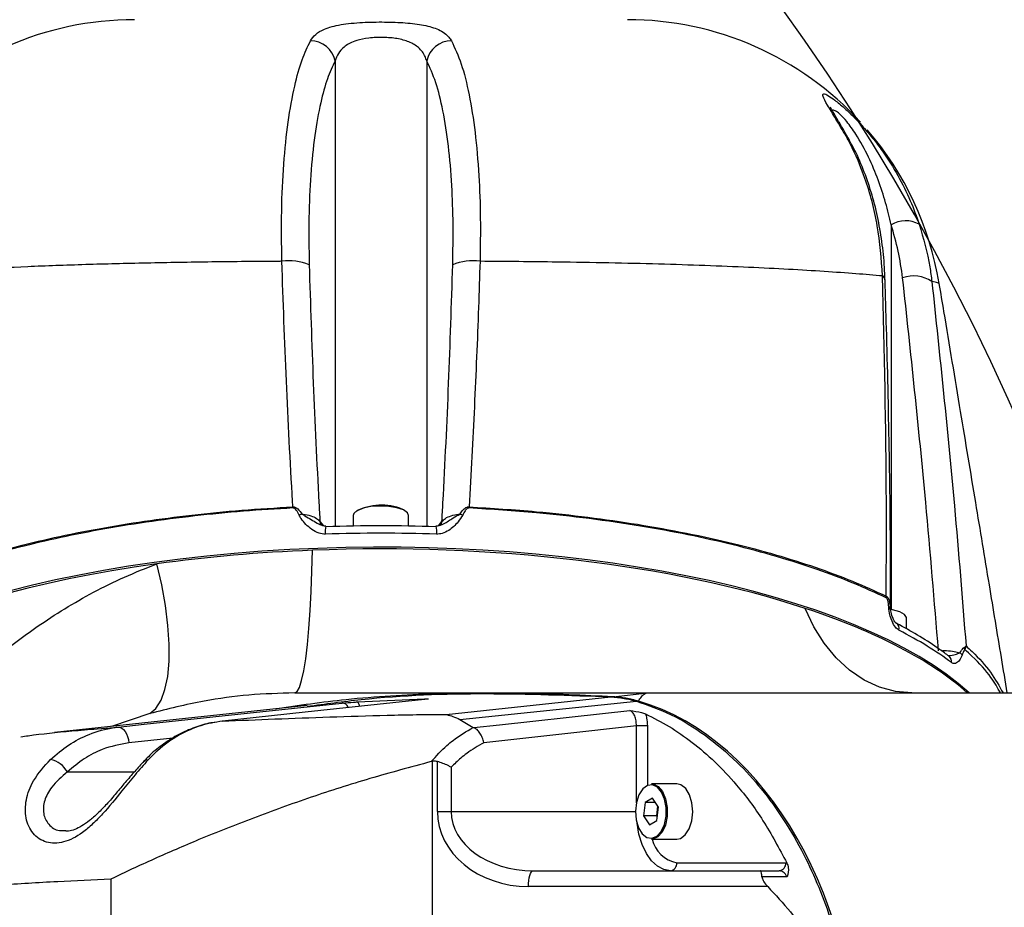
# Model space of a CAD drawing. Header units: millimetres. Extents: x 1654 to 2248, y 5204 to 5624.
# Tile 17 of 81: x 1849 to 1862, y 5282 to 5293. Entities that reach past the tile are written whole.
import ezdxf

# ---------------------------------------------------------------- set-up
doc = ezdxf.new("R2010")
doc.units = ezdxf.units.MM
doc.header["$PDSIZE"] = -1
for name, color, linetype in [('运动空间02尺寸标注', 3, 'Continuous'), ('运动空间03轨迹注释', 6, 'Continuous'), ('运动空间05模型', 7, 'Continuous'), ('运动空间16俯视轨迹', 2, 'Continuous')]:
    doc.layers.add(name, color=color, linetype=linetype)
doc.styles.add('SLDTEXTSTYLE0', font='TXT', dxfattribs={"width": 0.7})
doc.dimstyles.new('SLDDIMSTYLE0', dxfattribs={"dimtxt": 3.5, "dimasz": 4.08, "dimexe": 0, "dimexo": 0.0625, "dimgap": 0.875, "dimtad": 0, "dimtih": 1, "dimtoh": 1, "dimdec": 4, "dimlfac": 10, "dimzin": 12, "dimdsep": 46, "dimtxsty": 'SLDTEXTSTYLE0', "dimsah": 1, "dimcen": 0.09, "dimazin": 3, "dimtfac": 1, "dimtdec": 3, "dimtofl": 0, "dimtmove": 0, "dimatfit": 3, "dimfxl": 1, "dimfrac": 2, "dimtolj": 1, "dimtzin": 12, "dimarcsym": 0})
doc.dimstyles.new('SLDDIMSTYLE1', dxfattribs={"dimtxt": 5, "dimasz": 4.08, "dimexe": 1, "dimexo": 0.0625, "dimgap": 0.875, "dimtad": 1, "dimlfac": 10, "dimrnd": 1e-09, "dimzin": 12, "dimdsep": 46, "dimtxsty": 'SLDTEXTSTYLE0', "dimsah": 1, "dimcen": 0.09, "dimadec": 0, "dimazin": 3, "dimtfac": 1, "dimtdec": 3, "dimtofl": 0, "dimtmove": 0, "dimatfit": 3, "dimfxl": 1, "dimfrac": 2, "dimtolj": 1, "dimtzin": 12, "dimarcsym": 0})

# ---------------------------------------------------------------- blocks, each defined once
blk = doc.blocks.new('*D152')
at = {"layer": 'Defpoints', "color": 0}
for p in [(1851.421, 5300.467), (1803.922, 5282.305), (1820.531, 5276.687), (1835.781, 5276.687), (1851.031, 5276.687)]:
    blk.add_point(p, dxfattribs=at)
at = {"layer": '运动空间03轨迹注释', "color": 0, "lineweight": -2}
blk.add_line((1851.093, 5276.687), (1864.243, 5276.687), dxfattribs=at)
for start, end in [(93.7574, 161.7797), (8.2203, 76.1227)]:
    blk.add_arc((1835.781, 5276.687), 28.462, start, end, dxfattribs=at)
at = {"layer": '运动空间03轨迹注释', "color": 0}
for points in [[(1808.086, 5285.752), (1809.405, 5285.421), (1807.751, 5281.63)], [(1863.272, 5280.708), (1864.629, 5280.806), (1864.243, 5276.687)]]:
    blk.add_solid(points, dxfattribs=at)
at = {"layer": '运动空间03轨迹注释', "color": 0, "insert": (1834.79, 5306.791), "char_height": 3.5, "attachment_point": 1, "style": 'SLDTEXTSTYLE0'}
blk.add_mtext('\\A1;170%%d', dxfattribs=at)
blk = doc.blocks.new('*D155')
at = {"layer": 'Defpoints', "color": 0}
for p in [(1857.392, 5299.407), (1772.611, 5247.747), (1859.381, 5247.747)]:
    blk.add_point(p, dxfattribs=at)
at = {"layer": '运动空间02尺寸标注', "color": 0, "lineweight": -2}
for p, q in [((1857.329, 5299.407), (1771.611, 5299.407)), ((1772.611, 5295.327), (1772.611, 5251.827)), ((1859.318, 5247.747), (1771.611, 5247.747))]:
    blk.add_line(p, q, dxfattribs=at)
at = {"layer": '运动空间02尺寸标注', "color": 0}
for points in [[(1773.291, 5295.327), (1771.931, 5295.327), (1772.611, 5299.407)], [(1771.931, 5251.827), (1773.291, 5251.827), (1772.611, 5247.747)]]:
    blk.add_solid(points, dxfattribs=at)
at = {"layer": '运动空间02尺寸标注', "color": 0, "insert": (1769.236, 5276.139), "char_height": 5, "attachment_point": 5, "rotation": 90, "style": 'SLDTEXTSTYLE0'}
blk.add_mtext('\\A1;516.6', dxfattribs=at)
blk = doc.blocks.new('*D156')
at = {"layer": 'Defpoints', "color": 0}
for p in [(1879.988, 5300.089), (1835.781, 5276.687)]:
    blk.add_point(p, dxfattribs=at)
at = {"layer": '运动空间03轨迹注释', "color": 0, "lineweight": -2}
for p, q in [((1894.761, 5307.91), (1883.594, 5301.998)), ((1835.691, 5276.687), (1835.871, 5276.687)), ((1835.781, 5276.597), (1835.781, 5276.777))]:
    blk.add_line(p, q, dxfattribs=at)
at = {"layer": '运动空间03轨迹注释', "color": 0}
blk.add_solid([(1883.276, 5302.599), (1883.912, 5301.397), (1879.988, 5300.089)], dxfattribs=at)
at = {"layer": '运动空间03轨迹注释', "color": 0, "insert": (1889.889, 5307.97), "char_height": 5, "attachment_point": 5, "rotation": 27.8952, "style": 'SLDTEXTSTYLE0'}
blk.add_mtext('\\A1;\\H0.583333x;R500', dxfattribs=at)

msp = doc.modelspace()

# ---------------------------------------------------------------- linework, layer by layer
at = {"layer": '运动空间05模型', "lineweight": 25}
for p, q in [((1853.200978, 5292.68738), (1853.200978, 5286.794846)), ((1854.360089, 5292.68738), (1854.360089, 5286.794846)), ((1860.235825, 5290.613065), (1860.235825, 5285.747249)), ((1853.430534, 5286.934079), (1853.430534, 5286.79977)), ((1854.130534, 5286.79977), (1854.130534, 5286.934079)), ((1853.008687, 5286.857801), (1853.052727, 5286.801588)), ((1854.508974, 5286.802396), (1854.55238, 5286.857801)), ((1860.226646, 5285.76284), (1860.227049, 5285.748504)), ((1860.430534, 5285.497983), (1860.430534, 5285.634403)), ((1860.97006, 5285.151824), (1860.968202, 5285.153195)), ((1854.60451, 5284.416045), (1856.691088, 5284.638302)), ((1856.719229, 5284.638304), (1857.151756, 5284.687379)), ((1857.151756, 5284.687379), (1868.780534, 5284.687379)), ((1852.847941, 5284.527661), (1849.651434, 5284.18562)), ((1853.485586, 5284.574994), (1854.330669, 5284.613784)), ((1854.374684, 5284.60901), (1854.375163, 5284.608802)), ((1854.778952, 5284.35137), (1857.013135, 5284.584277)), ((1850.854705, 5284.42621), (1850.372852, 5284.262815)), ((1851.774575, 5284.331205), (1851.769491, 5284.330865)), ((1854.778952, 5284.35137), (1854.94904, 5284.252283)), ((1857.152096, 5284.269901), (1857.012823, 5284.269901)), ((1857.012823, 5283.297841), (1857.012823, 5284.269901)), ((1857.152096, 5284.269901), (1857.152096, 5283.518135)), ((1850.188594, 5284.234175), (1850.456663, 5284.256459)), ((1854.94904, 5284.252283), (1854.955668, 5284.249253)), ((1851.148321, 5284.117036), (1850.590096, 5284.057371)), ((1854.430314, 5283.821564), (1854.416803, 5283.818576)), ((1854.430314, 5283.821564), (1854.430314, 5269.553183)), ((1854.495236, 5283.187379), (1854.495236, 5283.819442)), ((1849.812234, 5283.687379), (1850.65769, 5283.687379)), ((1854.668425, 5283.748012), (1854.668425, 5283.187379)), ((1857.524921, 5283.537379), (1857.205452, 5283.537379)), ((1857.123837, 5283.30226), (1857.103484, 5283.13396)), ((1857.217614, 5283.355678), (1857.123837, 5283.30226)), ((1857.251755, 5283.30226), (1857.123837, 5283.30226)), ((1857.291037, 5283.240797), (1857.217614, 5283.355678)), ((1854.495236, 5283.187379), (1854.668425, 5283.187379)), ((1854.668425, 5283.187379), (1857.002244, 5283.187379)), ((1857.281953, 5283.255009), (1857.267314, 5283.13396)), ((1857.270683, 5283.072497), (1857.291037, 5283.240797)), ((1857.103484, 5283.13396), (1857.176906, 5283.019079)), ((1857.267314, 5283.13396), (1857.103484, 5283.13396)), ((1857.176906, 5283.019079), (1857.270683, 5283.072497)), ((1857.267314, 5283.13396), (1857.276397, 5283.119748)), ((1857.205452, 5282.837379), (1857.524921, 5282.837379)), ((1857.524921, 5282.537379), (1858.902371, 5282.537379)), ((1858.902371, 5282.537379), (1858.917452, 5282.536238)), ((1855.7066, 5282.437379), (1858.585012, 5282.437379)), ((1858.585012, 5282.437379), (1858.820456, 5282.437379)), ((1850.362795, 5282.330904), (1850.362795, 5281.487379)), ((1858.675265, 5282.237379), (1855.648125, 5282.237379))]:
    msp.add_line(p, q, dxfattribs=at)
at = {"layer": '运动空间05模型', "lineweight": 25, "flags": 128}
for points in [[(1859.665607, 5291.734038), (1859.690989, 5291.711857), (1859.707475, 5291.688342)], [(1854.0647, 5287.003963), (1853.982958, 5287.031735), (1853.87928, 5287.048923), (1853.764902, 5287.053667), (1853.652218, 5287.045451), (1853.553438, 5287.025167), (1853.479268, 5286.995012), (1853.437745, 5286.958254), (1853.430534, 5286.934079)], [(1854.130534, 5286.934079), (1854.115648, 5286.968619), (1854.0647, 5287.003963)], [(1853.083179, 5286.797452), (1853.084162, 5286.796871), (1853.086382, 5286.791472)], [(1854.477866, 5286.797452), (1854.476905, 5286.796871), (1854.474685, 5286.791472)], [(1852.688838, 5284.687379), (1852.718849, 5284.705303), (1852.748321, 5284.758755), (1852.776728, 5284.846777), (1852.803559, 5284.967791), (1852.828334, 5285.119628), (1852.850608, 5285.299566), (1852.869983, 5285.504379), (1852.886111, 5285.730398), (1852.898703, 5285.973569), (1852.907533, 5286.229536), (1852.912443, 5286.493709)], [(1850.854705, 5284.42621), (1850.932806, 5284.492679), (1850.997462, 5284.594387), (1851.047429, 5284.729375), (1851.081744, 5284.895043), (1851.099745, 5285.088197), (1851.101086, 5285.305117), (1851.085741, 5285.541624), (1851.054005, 5285.79316), (1851.00649, 5286.054881), (1850.944112, 5286.321743)], [(1860.49774, 5284.687379), (1860.291588, 5284.705818), (1860.089238, 5284.760797), (1859.89442, 5284.851302), (1859.710728, 5284.975663), (1859.541548, 5285.131587), (1859.389999, 5285.3162), (1859.258877, 5285.526097), (1859.150599, 5285.757407)], [(1860.430534, 5285.634403), (1860.430024, 5285.640863), (1860.404954, 5285.679325), (1860.344729, 5285.712919), (1860.255874, 5285.738005), (1860.225847, 5285.743305)], [(1850.456663, 5284.256459), (1850.783077, 5284.291348), (1852.088735, 5284.430902), (1853.287297, 5284.559009)], [(1854.379684, 5284.609476), (1854.128046, 5284.582597), (1852.822389, 5284.44313), (1851.774575, 5284.331205)], [(1854.955668, 5284.249253), (1855.280771, 5284.285016), (1856.585606, 5284.428444), (1856.930967, 5284.466376)], [(1857.012823, 5284.269901), (1856.071253, 5284.166647), (1855.082652, 5284.058146)], [(1850.456663, 5284.256459), (1850.479837, 5284.253984), (1850.502831, 5284.243578), (1850.524718, 5284.22566), (1850.544614, 5284.200953), (1850.561718, 5284.170454), (1850.575338, 5284.135393), (1850.584927, 5284.097185), (1850.590096, 5284.057371)], [(1857.011888, 5283.081784), (1857.041598, 5282.982567), (1857.088176, 5282.905544), (1857.146575, 5282.859063), (1857.210467, 5282.848159), (1857.272928, 5282.874015), (1857.327189, 5282.933829), (1857.36737, 5283.021119), (1857.389117, 5283.126426), (1857.390073, 5283.238338), (1857.370135, 5283.344728), (1857.331464, 5283.434066), (1857.278249, 5283.496672), (1857.216258, 5283.525761), (1857.152208, 5283.518182), (1857.093041, 5283.474754), (1857.045167, 5283.400185), (1857.013775, 5283.302555), (1857.002266, 5283.192444), (1857.011888, 5283.081784)], [(1857.205452, 5283.537379), (1857.225009, 5283.535714), (1857.288823, 5283.505769), (1857.343603, 5283.441322), (1857.383412, 5283.349356), (1857.403936, 5283.239837), (1857.402951, 5283.124633), (1857.380564, 5283.016229), (1857.339202, 5282.926372), (1857.283345, 5282.864799), (1857.219047, 5282.838182), (1857.205452, 5282.837379)], [(1857.715746, 5283.296079), (1857.685162, 5283.398214), (1857.637214, 5283.477502), (1857.577097, 5283.525351), (1857.524921, 5283.537379)], [(1857.524921, 5282.837379), (1857.571298, 5282.846846), (1857.632206, 5282.891551), (1857.681488, 5282.968313), (1857.713803, 5283.068814), (1857.72565, 5283.182164), (1857.715746, 5283.296079)], [(1857.443006, 5282.437379), (1857.359081, 5282.45179), (1857.278382, 5282.494469), (1857.204009, 5282.563776), (1857.138821, 5282.657049), (1857.085322, 5282.770701), (1857.045569, 5282.900366), (1857.021089, 5283.041061), (1857.020991, 5283.041924)], [(1855.648125, 5282.237379), (1855.649249, 5282.276397), (1855.652577, 5282.313915), (1855.65798, 5282.348493), (1855.665252, 5282.3788), (1855.674113, 5282.403673), (1855.684223, 5282.422155), (1855.695192, 5282.433536), (1855.7066, 5282.437379)]]:
    msp.add_lwpolyline(points, dxfattribs=at)
at = {"layer": '运动空间05模型', "lineweight": 25}
for centre, radius, start, end in [((1850.660609, 5289.208666), 3.999996, 90.0023961, 137.6216289), ((1856.900454, 5289.208672), 3.99999, 42.4845837, 90.0001768), ((1852.889496, 5292.622583), 0.31815, 11.7515303, 90.3091911), ((1854.671571, 5292.622583), 0.31815, 89.6908089, 168.2484697), ((1856.900445, 5289.208663), 4.000003, 9.5168648, 40.6583759), ((1860.420047, 5290.299616), 0.363577, 61.7175278, 120.4438289), ((1852.623245, 5289.530046), 0.627911, 66.6267052, 98.8313496), ((1854.937822, 5289.530046), 0.627911, 81.1686504, 113.3732948), ((1860.0971, 5289.910085), 0.063397, 6.6929045, 60.4741825), ((1860.51897, 5289.544106), 0.420789, 56.3514243, 108.9569511), ((1853.378001, 5287.064662), 0.712165, 181.778215, 182.8791321), ((1853.788791, 5286.376518), 0.689014, 67.1290788, 118.5539464), ((1854.183066, 5287.064662), 0.712165, 357.1208679, 358.221785), ((1853.510496, 5285.238548), 1.862114, 113.0470955, 114.2276936), ((1854.050571, 5285.238548), 1.862114, 65.7723064, 66.9529045), ((1853.093649, 5286.857106), 0.084965, 179.5313065, 216.4652112), ((1853.302117, 5286.73509), 0.227646, 164.1010065, 189.5036355), ((1854.260016, 5286.735102), 0.226597, 350.4487853, 15.9713731), ((1854.467485, 5286.857093), 0.084898, 322.3960998, 0.4778467), ((1860.059763, 5285.912774), 0.114632, 349.8637272, 359.7205686), ((1860.201844, 5285.829169), 0.070814, 274.8496115, 290.5020878), ((1860.257984, 5285.501667), 0.080341, 345.4444548, 58.6623864), ((1861.070495, 5285.218377), 0.098958, 11.1158615, 26.7342987), ((1860.91811, 5285.087199), 0.082917, 349.6449777, 51.2049513), ((1861.054567, 5285.122127), 0.09107, 27.451317, 54.2741389), ((1849.530254, 5283.530938), 0.322469, 29.0211301, 77.5973213), ((1850.818857, 5283.78437), 0.055032, 76.8834219, 133.1366714), ((1857.604949, 5282.93568), 0.406261, 194.0025377, 258.6391408), ((1857.432965, 5282.529154), 0.092323, 276.2435464, 5.1110738), ((1858.810415, 5282.529154), 0.092323, 276.2435464, 5.1110738)]:
    msp.add_arc(centre, radius, start, end, dxfattribs=at)
for centre, major_axis, ratio, start_param, end_param in [((1853.780534, 5283.927229), (7.9, 0), 0.363970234, 1.482815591, 1.658777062), ((1853.780534, 5283.620424), (8, 0), 0.363970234, 0.375168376, 3.145247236), ((1853.780534, 5283.83326), (8, 0), 0.359420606, 1.482815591, 1.658777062), ((1853.780534, 5283.59914), (8, 0), 0.363970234, 0.834891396, 1.679521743), ((1853.780534, 5283.59914), (8, 0), 0.363970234, 1.679521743, 1.93323202), ((1853.780534, 5283.59914), (8, 0), 0.363970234, 1.93323202, 3.141592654), ((1853.780534, 5283.59914), (8, 0), 0.363970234, 0.38303657, 0.834891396), ((1853.780534, 5283.83326), (8, 0), 0.359420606, 0.445505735, 0.61042994), ((1856.333958, 5279.687379), (0, 5), 0.700207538, 4.71238898, 6.079756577), ((1855.648125, 5283.187379), (1.15289, 0), 0.824016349, 3.141592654, 4.71238898), ((1855.7066, 5283.187379), (1.038174, 0), 0.722421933, 3.141592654, 4.71238898)]:
    msp.add_ellipse(centre, major_axis=major_axis, ratio=ratio, start_param=start_param, end_param=end_param, dxfattribs=at)
for points, knots in [([(1852.887779, 5292.940728), (1852.907716, 5292.969111), (1852.947551, 5293.025824), (1853.069252, 5293.097292), (1853.26105, 5293.15042), (1853.531895, 5293.17662), (1853.824413, 5293.181914), (1854.097931, 5293.171892), (1854.33547, 5293.14256), (1854.525694, 5293.084589), (1854.628078, 5293.012052), (1854.663116, 5292.956775), (1854.673288, 5292.940728)], [0, 0, 0, 0, 0.091017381, 0.181860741, 0.29930043, 0.414128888, 0.51658937, 0.615752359, 0.717607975, 0.8264409, 0.949616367, 1, 1, 1, 1]), ([(1852.526844, 5290.150514), (1852.524103, 5290.365532), (1852.518621, 5290.795569), (1852.546995, 5291.389991), (1852.602247, 5291.924403), (1852.681962, 5292.365181), (1852.777648, 5292.710014), (1852.851789, 5292.865331), (1852.887779, 5292.940728)], [0, 0, 0, 0, 0.174281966, 0.348562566, 0.522866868, 0.697170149, 0.852994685, 1, 1, 1, 1]), ([(1854.360089, 5292.68738), (1854.353822, 5292.705715), (1854.332753, 5292.767352), (1854.269979, 5292.853834), (1854.147317, 5292.929834), (1853.990771, 5292.972285), (1853.809583, 5292.988039), (1853.626705, 5292.980057), (1853.510166, 5292.956527), (1853.401223, 5292.920252), (1853.313151, 5292.870234), (1853.237036, 5292.783693), (1853.213135, 5292.719853), (1853.200978, 5292.68738)], [0, 0, 0, 0, 0.054680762, 0.183825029, 0.292289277, 0.390199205, 0.484174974, 0.581151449, 0.673889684, 0.691268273, 0.807712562, 0.902191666, 1, 1, 1, 1]), ([(1854.673288, 5292.940728), (1854.715582, 5292.849733), (1854.80017, 5292.667741), (1854.900067, 5292.270598), (1854.975746, 5291.793526), (1855.02205, 5291.26169), (1855.042548, 5290.709346), (1855.036949, 5290.333496), (1855.034223, 5290.150514)], [0, 0, 0, 0, 0.173979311, 0.347959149, 0.521921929, 0.695885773, 0.851941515, 1, 1, 1, 1]), ([(1853.200978, 5292.68738), (1853.167155, 5292.616214), (1853.09877, 5292.472326), (1853.011521, 5292.154293), (1852.93863, 5291.74998), (1852.888852, 5291.257716), (1852.863238, 5290.706139), (1852.869284, 5290.308228), (1852.87235, 5290.106431)], [0, 0, 0, 0, 0.149763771, 0.302802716, 0.474609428, 0.651412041, 0.823216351, 1, 1, 1, 1]), ([(1854.688717, 5290.106431), (1854.691659, 5290.278363), (1854.697607, 5290.625997), (1854.679638, 5291.133806), (1854.638429, 5291.624332), (1854.569553, 5292.063412), (1854.47779, 5292.433828), (1854.399695, 5292.602061), (1854.360089, 5292.68738)], [0, 0, 0, 0, 0.150412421, 0.30412339, 0.475607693, 0.652054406, 0.82353944, 1, 1, 1, 1]), ([(1859.665607, 5291.734038), (1859.621912, 5291.80926), (1859.534677, 5291.959438), (1859.42673, 5292.131457), (1859.365529, 5292.242559), (1859.373001, 5292.277642), (1859.428768, 5292.258944), (1859.494474, 5292.210394), (1859.522092, 5292.189987)], [0, 0, 0, 0, 0.210558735, 0.420371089, 0.614687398, 0.777511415, 0.906481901, 1, 1, 1, 1]), ([(1859.522092, 5292.189987), (1859.532061, 5292.183127), (1859.574478, 5292.153936), (1859.697906, 5292.045103), (1859.853034, 5291.888631), (1860.003372, 5291.71164), (1860.161618, 5291.501484), (1860.327531, 5291.236834), (1860.481935, 5290.928419), (1860.556627, 5290.719579), (1860.592317, 5290.61979)], [0, 0, 0, 0, 0.0299999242, 0.1276459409, 0.2614986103, 0.3634184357, 0.4655414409, 0.6486123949, 0.8320987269, 1, 1, 1, 1]), ([(1859.705139, 5291.687239), (1859.682588, 5291.728427), (1859.632807, 5291.81935), (1859.568072, 5291.929703), (1859.513928, 5292.020492), (1859.48284, 5292.073565), (1859.467874, 5292.102741), (1859.467739, 5292.103089), (1859.467694, 5292.103207)], [0, 0, 0, 0, 0.209394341, 0.462237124, 0.655098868, 0.816991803, 0.938104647, 1, 1, 1, 1]), ([(1860.235825, 5290.613065), (1860.214041, 5290.705901), (1860.169462, 5290.895886), (1860.075614, 5291.181264), (1859.954199, 5291.47199), (1859.817682, 5291.723802), (1859.688174, 5291.907363), (1859.600595, 5292.00431), (1859.552673, 5292.043339), (1859.515317, 5292.064443), (1859.49894, 5292.065204), (1859.491797, 5292.059236), (1859.49171, 5292.059163)], [0, 0, 0, 0, 0.16327246, 0.334128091, 0.506758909, 0.683004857, 0.788199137, 0.858435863, 0.908868, 0.931169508, 0.999155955, 1, 1, 1, 1]), ([(1860.128343, 5289.965248), (1860.111937, 5290.179852), (1860.078623, 5290.615627), (1859.926975, 5291.173161), (1859.773955, 5291.535453), (1859.682909, 5291.702325), (1859.665607, 5291.734038)], [0, 0, 0, 0, 0.325598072, 0.661158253, 0.935605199, 1, 1, 1, 1]), ([(1860.156853, 5289.916619), (1860.155819, 5289.969211), (1860.152579, 5290.133979), (1860.122454, 5290.402707), (1860.06747, 5290.720946), (1859.988401, 5291.027136), (1859.885805, 5291.316919), (1859.790684, 5291.537451), (1859.723251, 5291.653705), (1859.70429, 5291.686394)], [0, 0, 0, 0, 0.078957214, 0.247369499, 0.417472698, 0.58903488, 0.760761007, 0.932729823, 1, 1, 1, 1]), ([(1860.592317, 5290.61979), (1860.643561, 5290.441228), (1860.711804, 5290.203437), (1860.744087, 5289.95602), (1860.752127, 5289.894393)], [0, 0, 0, 0, 0.750917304, 1, 1, 1, 1]), ([(1860.382273, 5289.942073), (1860.366234, 5290.055836), (1860.334013, 5290.284378), (1860.268651, 5290.503178), (1860.235825, 5290.613065)], [0, 0, 0, 0, 0.4977774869, 1, 1, 1, 1]), ([(1852.526844, 5290.150514), (1852.518539, 5290.150459), (1852.219017, 5290.148508), (1851.634743, 5290.142836), (1850.809308, 5290.129093), (1850.024248, 5290.109304), (1849.296992, 5290.082597), (1848.637433, 5290.050723), (1848.120505, 5290.019144), (1847.721614, 5289.99012), (1847.529021, 5289.973539), (1847.432724, 5289.965248)], [0, 0, 0, 0, 0.003745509, 0.135096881, 0.267039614, 0.398444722, 0.534586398, 0.671307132, 0.807503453, 0.90375048, 1, 1, 1, 1]), ([(1852.666179, 5287.042563), (1852.664839, 5287.065382), (1852.633518, 5287.598465), (1852.578926, 5288.640354), (1852.54422, 5289.646686), (1852.526844, 5290.150514)], [0, 0, 0, 0, 0.02184195, 0.510277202, 1, 1, 1, 1]), ([(1855.034223, 5290.150514), (1855.027983, 5289.956415), (1855.008367, 5289.346339), (1854.965482, 5288.311913), (1854.918433, 5287.465934), (1854.894888, 5287.042563)], [0, 0, 0, 0, 0.189032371, 0.594151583, 1, 1, 1, 1]), ([(1860.128343, 5289.965248), (1860.019596, 5289.974569), (1859.802105, 5289.993211), (1859.400155, 5290.021696), (1858.946537, 5290.049052), (1858.44126, 5290.074413), (1857.890266, 5290.096922), (1857.297279, 5290.115584), (1856.669771, 5290.130456), (1856.074464, 5290.14042), (1855.527221, 5290.146864), (1855.198555, 5290.149297), (1855.034223, 5290.150514)], [0, 0, 0, 0, 0.10799492, 0.215986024, 0.322500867, 0.429266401, 0.53576152, 0.640837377, 0.746180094, 0.851234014, 0.925617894, 1, 1, 1, 1]), ([(1852.87235, 5290.106431), (1852.888139, 5289.608734), (1852.919758, 5288.612066), (1852.972235, 5287.523422), (1853.00434, 5286.937173), (1853.008687, 5286.857801)], [0, 0, 0, 0, 0.46305989, 0.927304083, 1, 1, 1, 1]), ([(1854.55238, 5286.857801), (1854.556727, 5286.937173), (1854.58876, 5287.522113), (1854.641256, 5288.610765), (1854.672883, 5289.607441), (1854.688717, 5290.106431)], [0, 0, 0, 0, 0.072695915, 0.535741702, 1, 1, 1, 1]), ([(1860.174394, 5285.912215), (1860.175977, 5286.310388), (1860.181376, 5287.668139), (1860.150304, 5289.014043), (1860.128343, 5289.965248)], [0, 0, 0, 0, 0.293259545, 1, 1, 1, 1]), ([(1860.226403, 5285.748504), (1860.227418, 5285.944152), (1860.23096, 5286.626654), (1860.213586, 5287.811725), (1860.188228, 5289.005032), (1860.165664, 5289.713145), (1860.159154, 5289.917444)], [0, 0, 0, 0, 0.139715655, 0.487386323, 0.85210437, 1, 1, 1, 1]), ([(1860.835383, 5285.222517), (1860.783903, 5285.848167), (1860.654142, 5287.425184), (1860.484571, 5288.995031), (1860.382273, 5289.942073)], [0, 0, 0, 0, 0.396730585, 1, 1, 1, 1]), ([(1860.752127, 5289.894393), (1860.852278, 5288.948809), (1861.014731, 5287.414991), (1861.137361, 5285.873538), (1861.18439, 5285.282376)], [0, 0, 0, 0, 0.616490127, 1, 1, 1, 1]), ([(1860.843034, 5289.869623), (1860.83992, 5289.872754), (1860.833301, 5289.879409), (1860.780231, 5289.889205), (1860.752127, 5289.894393)], [0, 0, 0, 0, 0.470449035, 1, 1, 1, 1]), ([(1861.70646, 5284.687379), (1861.681744, 5284.836583), (1861.606197, 5285.292652), (1861.473268, 5286.095411), (1861.301312, 5287.133122), (1861.109905, 5288.285281), (1860.955978, 5289.210294), (1860.865214, 5289.75108), (1860.845308, 5289.86968)], [0, 0, 0, 0, 0.086852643, 0.26547871, 0.465977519, 0.688130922, 0.931603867, 1, 1, 1, 1]), ([(1847.386673, 5285.912215), (1847.507141, 5285.968037), (1847.748714, 5286.079978), (1848.161396, 5286.238322), (1848.612874, 5286.388334), (1849.109244, 5286.529197), (1849.641892, 5286.656509), (1850.203749, 5286.768593), (1850.786083, 5286.863679), (1851.390363, 5286.941481), (1852.017461, 5287.004065), (1852.449942, 5287.029731), (1852.666179, 5287.042563)], [0, 0, 0, 0, 0.095014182, 0.190531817, 0.290286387, 0.390037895, 0.492417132, 0.594794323, 0.694636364, 0.794476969, 0.897239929, 1, 1, 1, 1]), ([(1852.666735, 5287.028891), (1852.456761, 5287.016351), (1852.036806, 5286.991271), (1851.415438, 5286.929514), (1850.804714, 5286.850988), (1850.216033, 5286.754372), (1849.658394, 5286.642576), (1849.129348, 5286.516213), (1848.627358, 5286.373962), (1848.168054, 5286.22109), (1847.751414, 5286.060893), (1847.50966, 5285.948797), (1847.388461, 5285.8926)], [0, 0, 0, 0, 0.099818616, 0.199639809, 0.302407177, 0.405176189, 0.504912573, 0.604650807, 0.707045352, 0.809443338, 0.904467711, 1, 1, 1, 1]), ([(1852.666179, 5287.042563), (1852.671516, 5287.042462), (1852.683403, 5287.042235), (1852.705341, 5287.034204), (1852.743075, 5287.007757), (1852.765496, 5286.975244), (1852.781501, 5286.952034)], [0, 0, 0, 0, 0.105084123, 0.2340422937, 0.453201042, 1, 1, 1, 1]), ([(1852.746352, 5286.93665), (1852.735559, 5286.959438), (1852.720866, 5286.990459), (1852.694263, 5287.019005), (1852.678836, 5287.028063), (1852.670388, 5287.028641), (1852.666735, 5287.028891)], [0, 0, 0, 0, 0.588456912, 0.801038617, 0.913969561, 1, 1, 1, 1]), ([(1854.779566, 5286.952034), (1854.793341, 5286.972048), (1854.812105, 5286.99931), (1854.844475, 5287.027069), (1854.865479, 5287.038565), (1854.88326, 5287.042709), (1854.891734, 5287.042603), (1854.894888, 5287.042563)], [0, 0, 0, 0, 0.472985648, 0.644286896, 0.832695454, 0.937733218, 1, 1, 1, 1]), ([(1854.894332, 5287.028891), (1854.892189, 5287.028852), (1854.886288, 5287.028743), (1854.873616, 5287.02385), (1854.859328, 5287.011657), (1854.836707, 5286.982863), (1854.824122, 5286.956417), (1854.814715, 5286.93665)], [0, 0, 0, 0, 0.0506424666, 0.1394198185, 0.3144012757, 0.4875683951, 1, 1, 1, 1]), ([(1860.172606, 5285.8926), (1860.037268, 5285.95504), (1859.766598, 5286.079919), (1859.301897, 5286.253882), (1858.794493, 5286.416389), (1858.247289, 5286.563378), (1857.67036, 5286.692045), (1857.062345, 5286.804115), (1856.420541, 5286.897062), (1855.697174, 5286.978545), (1855.180315, 5287.010957), (1854.894332, 5287.028891)], [0, 0, 0, 0, 0.106322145, 0.212640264, 0.321984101, 0.431322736, 0.537755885, 0.644185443, 0.754050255, 0.86391358, 1, 1, 1, 1]), ([(1854.894888, 5287.042563), (1855.181031, 5287.024827), (1855.690896, 5286.993224), (1856.400845, 5286.914442), (1857.037234, 5286.824229), (1857.653472, 5286.712683), (1858.238075, 5286.583541), (1858.781381, 5286.438762), (1859.285632, 5286.279048), (1859.756563, 5286.104537), (1860.035115, 5285.976323), (1860.174394, 5285.912215)], [0, 0, 0, 0, 0.136099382, 0.242509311, 0.348920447, 0.458813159, 0.568710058, 0.674987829, 0.781270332, 0.890632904, 1, 1, 1, 1]), ([(1853.077595, 5286.697503), (1853.050285, 5286.699743), (1852.9878, 5286.704867), (1852.877274, 5286.771454), (1852.794585, 5286.853912), (1852.754327, 5286.922969), (1852.746352, 5286.93665)], [0, 0, 0, 0, 0.191231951, 0.437530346, 0.888566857, 1, 1, 1, 1]), ([(1852.781501, 5286.952034), (1852.787127, 5286.951358), (1852.826447, 5286.946631), (1852.895218, 5286.931169), (1852.971209, 5286.898833), (1852.996182, 5286.871492), (1853.008687, 5286.857801)], [0, 0, 0, 0, 0.05213284, 0.364380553, 0.681704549, 1, 1, 1, 1]), ([(1852.781501, 5286.952034), (1852.793981, 5286.944376), (1852.859192, 5286.904357), (1852.932796, 5286.85919), (1852.997078, 5286.825254), (1853.009231, 5286.818838)], [0, 0, 0, 0, 0.16100856, 0.841377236, 1, 1, 1, 1]), ([(1854.814715, 5286.93665), (1854.796011, 5286.908175), (1854.748033, 5286.835136), (1854.660701, 5286.754418), (1854.563188, 5286.703158), (1854.508178, 5286.699256), (1854.483472, 5286.697503)], [0, 0, 0, 0, 0.239527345, 0.614395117, 0.826820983, 1, 1, 1, 1]), ([(1854.551353, 5286.818192), (1854.558736, 5286.821831), (1854.608622, 5286.846421), (1854.678885, 5286.895199), (1854.750741, 5286.935762), (1854.779566, 5286.952034)], [0, 0, 0, 0, 0.094213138, 0.636639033, 1, 1, 1, 1]), ([(1854.55238, 5286.857801), (1854.564885, 5286.871492), (1854.589858, 5286.898833), (1854.665849, 5286.931169), (1854.73462, 5286.946631), (1854.77394, 5286.951358), (1854.779566, 5286.952034)], [0, 0, 0, 0, 0.318295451, 0.635619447, 0.94786716, 1, 1, 1, 1]), ([(1853.083299, 5286.797842), (1853.070065, 5286.798438), (1853.043794, 5286.799622), (1853.020727, 5286.812532), (1853.00928, 5286.818938)], [0, 0, 0, 0, 0.503744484, 1, 1, 1, 1]), ([(1854.551778, 5286.817108), (1854.534197, 5286.808446), (1854.510419, 5286.79673), (1854.484688, 5286.798718), (1854.477982, 5286.799236)], [0, 0, 0, 0, 0.739384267, 1, 1, 1, 1]), ([(1847.606273, 5283.743915), (1847.730785, 5283.905779), (1847.979792, 5284.229487), (1848.411988, 5284.689833), (1848.891111, 5285.127714), (1849.46088, 5285.563292), (1850.015901, 5285.90306), (1850.530966, 5286.158811), (1850.806403, 5286.267435), (1850.944112, 5286.321743)], [0, 0, 0, 0, 0.1528086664, 0.3055987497, 0.4619559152, 0.6182730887, 0.8073953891, 0.9037048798, 1, 1, 1, 1]), ([(1860.20783, 5285.758608), (1860.205931, 5285.786199), (1860.203216, 5285.825618), (1860.19171, 5285.867892), (1860.182075, 5285.88605), (1860.175479, 5285.890612), (1860.172606, 5285.8926)], [0, 0, 0, 0, 0.53883434, 0.76979664, 0.899707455, 1, 1, 1, 1]), ([(1860.174394, 5285.912215), (1860.178617, 5285.90955), (1860.188001, 5285.903629), (1860.20198, 5285.883381), (1860.219048, 5285.838014), (1860.223575, 5285.793219), (1860.226646, 5285.76284)], [0, 0, 0, 0, 0.119750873, 0.266133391, 0.502304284, 1, 1, 1, 1]), ([(1860.299477, 5285.570615), (1860.298645, 5285.571111), (1860.296906, 5285.572149), (1860.283247, 5285.587341), (1860.265081, 5285.6192), (1860.243639, 5285.674184), (1860.230749, 5285.727767), (1860.22688, 5285.764684), (1860.227274, 5285.772627), (1860.22732, 5285.773549)], [0, 0, 0, 0, 0.1133358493, 0.2368684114, 0.4007242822, 0.627215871, 0.9192091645, 0.9906199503, 1, 1, 1, 1]), ([(1860.335747, 5285.481476), (1860.320359, 5285.492661), (1860.285882, 5285.517725), (1860.241187, 5285.604126), (1860.214275, 5285.689878), (1860.208809, 5285.748171), (1860.20783, 5285.758608)], [0, 0, 0, 0, 0.2326855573, 0.5213651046, 0.9143061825, 1, 1, 1, 1]), ([(1860.970056, 5285.151827), (1860.93068, 5285.181089), (1860.816375, 5285.266031), (1860.610436, 5285.39911), (1860.419193, 5285.507769), (1860.31393, 5285.562875), (1860.299962, 5285.570187)], [0, 0, 0, 0, 0.201376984, 0.584562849, 0.944873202, 1, 1, 1, 1]), ([(1861.107744, 5285.19606), (1861.120859, 5285.218328), (1861.137282, 5285.24621), (1861.155256, 5285.260097), (1861.158875, 5285.262893)], [0, 0, 0, 0, 0.798641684, 1, 1, 1, 1]), ([(1861.158875, 5285.262893), (1861.164737, 5285.266907), (1861.172953, 5285.272531), (1861.18, 5285.278413), (1861.182634, 5285.280751), (1861.183653, 5285.281688), (1861.184108, 5285.282111), (1861.184294, 5285.282286), (1861.18439, 5285.282376)], [0, 0, 0, 0, 0.594075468, 0.83257751, 0.930767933, 0.971358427, 0.985215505, 1, 1, 1, 1]), ([(1861.18439, 5285.282376), (1861.184338, 5285.282161), (1861.184236, 5285.281748), (1861.183985, 5285.280744), (1861.183414, 5285.278523), (1861.181886, 5285.272991), (1861.177553, 5285.259172), (1861.171746, 5285.246506), (1861.167597, 5285.237455)], [0, 0, 0, 0, 0.014689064, 0.028275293, 0.068540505, 0.166218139, 0.404177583, 1, 1, 1, 1]), ([(1861.18439, 5285.282376), (1861.210188, 5285.258671), (1861.328909, 5285.149587), (1861.505889, 5284.952594), (1861.604465, 5284.775081), (1861.653168, 5284.687379)], [0, 0, 0, 0, 0.1231656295, 0.5667937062, 1, 1, 1, 1]), ([(1860.872893, 5285.222842), (1860.894017, 5285.223412), (1860.948734, 5285.224889), (1861.032955, 5285.215302), (1861.084229, 5285.20211), (1861.107744, 5285.19606)], [0, 0, 0, 0, 0.253978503, 0.657875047, 1, 1, 1, 1]), ([(1860.9613, 5285.160729), (1860.963394, 5285.160615), (1860.991939, 5285.159067), (1861.045963, 5285.172245), (1861.088556, 5285.188663), (1861.107744, 5285.19606)], [0, 0, 0, 0, 0.041691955, 0.568291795, 1, 1, 1, 1]), ([(1861.135383, 5285.16411), (1861.124832, 5285.141737), (1861.100867, 5285.090919), (1861.056745, 5285.058503), (1861.020483, 5285.058567), (1861.00373, 5285.069621), (1860.999676, 5285.072295)], [0, 0, 0, 0, 0.2905863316, 0.6600176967, 0.9177354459, 1, 1, 1, 1]), ([(1861.167597, 5285.237455), (1861.165262, 5285.234), (1861.15285, 5285.21563), (1861.14321, 5285.187196), (1861.135383, 5285.16411)], [0, 0, 0, 0, 0.188078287, 1, 1, 1, 1]), ([(1861.620406, 5284.687379), (1861.583458, 5284.753388), (1861.495091, 5284.911263), (1861.327035, 5285.093871), (1861.198642, 5285.209497), (1861.167597, 5285.237455)], [0, 0, 0, 0, 0.352671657, 0.843475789, 1, 1, 1, 1]), ([(1852.688838, 5284.687379), (1852.494985, 5284.68187), (1852.104565, 5284.670775), (1851.484126, 5284.584854), (1851.081466, 5284.483365), (1850.854705, 5284.42621)], [0, 0, 0, 0, 0.301095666, 0.606406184, 1, 1, 1, 1]), ([(1856.719214, 5284.6383), (1856.343908, 5284.656784), (1855.592899, 5284.693771), (1854.465766, 5284.682644), (1853.413813, 5284.624249), (1852.73975, 5284.527171), (1852.440222, 5284.484034)], [0, 0, 0, 0, 0.262992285, 0.526262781, 0.789488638, 1, 1, 1, 1]), ([(1852.688838, 5284.687379), (1852.846594, 5284.687379), (1853.162367, 5284.687379), (1853.686394, 5284.687379), (1854.233163, 5284.687379), (1854.742224, 5284.687379), (1855.235386, 5284.687379), (1855.702491, 5284.687379), (1856.176207, 5284.687379), (1856.583122, 5284.687379), (1856.89219, 5284.687379), (1857.065259, 5284.687379), (1857.151756, 5284.687379)], [0, 0, 0, 0, 0.164444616, 0.3291599, 0.462551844, 0.595924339, 0.686128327, 0.776364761, 0.866476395, 0.932887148, 0.966458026, 1, 1, 1, 1]), ([(1852.848308, 5284.518834), (1853.075849, 5284.549914), (1853.828694, 5284.652747), (1855.111269, 5284.698368), (1856.164548, 5284.658321), (1856.691088, 5284.638302)], [0, 0, 0, 0, 0.1780517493, 0.5891035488, 1, 1, 1, 1]), ([(1856.691088, 5284.638302), (1856.719011, 5284.636075), (1856.774855, 5284.631621), (1856.882454, 5284.616618), (1856.961635, 5284.597022), (1857.013135, 5284.584277)], [0, 0, 0, 0, 0.259041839, 0.518075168, 1, 1, 1, 1]), ([(1857.041267, 5284.584277), (1856.987952, 5284.597417), (1856.90787, 5284.617155), (1856.800262, 5284.631879), (1856.746247, 5284.636161), (1856.719227, 5284.638303)], [0, 0, 0, 0, 0.498877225, 0.749332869, 1, 1, 1, 1]), ([(1857.041267, 5284.584277), (1857.046966, 5284.594516), (1857.058847, 5284.615864), (1857.078068, 5284.642859), (1857.099861, 5284.666237), (1857.124758, 5284.683749), (1857.142419, 5284.686123), (1857.151756, 5284.687379)], [0, 0, 0, 0, 0.156522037, 0.326321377, 0.52350184, 0.748061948, 1, 1, 1, 1]), ([(1853.287297, 5284.559009), (1853.287577, 5284.559033), (1853.338598, 5284.563485), (1853.416307, 5284.57022), (1853.469058, 5284.573855), (1853.485586, 5284.574994)], [0, 0, 0, 0, 0.003774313, 0.687848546, 1, 1, 1, 1]), ([(1853.367711, 5284.501583), (1853.36246, 5284.511262), (1853.3486, 5284.536814), (1853.319598, 5284.556598), (1853.297035, 5284.558282), (1853.287297, 5284.559009)], [0, 0, 0, 0, 0.257393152, 0.679501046, 1, 1, 1, 1]), ([(1853.485586, 5284.574994), (1853.49097, 5284.5659), (1853.501031, 5284.548907), (1853.507149, 5284.526976), (1853.509993, 5284.516782)], [0, 0, 0, 0, 0.535173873, 1, 1, 1, 1]), ([(1854.330669, 5284.613784), (1854.342486, 5284.613974), (1854.380205, 5284.61458), (1854.379782, 5284.611512), (1854.379685, 5284.609488), (1854.379684, 5284.609476)], [0, 0, 0, 0, 0.312116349, 0.996226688, 1, 1, 1, 1]), ([(1857.013135, 5284.584277), (1857.160926, 5284.532304), (1857.456949, 5284.428205), (1857.884728, 5284.165182), (1858.265621, 5283.846243), (1858.59675, 5283.481319), (1858.880258, 5283.091223), (1859.123303, 5282.671754), (1859.325248, 5282.233587), (1859.48886, 5281.788759), (1859.625509, 5281.306377), (1859.72699, 5280.78847), (1859.793803, 5280.242995), (1859.802516, 5279.872295), (1859.806863, 5279.687379)], [0, 0, 0, 0, 0.105052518, 0.210416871, 0.315389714, 0.39915529, 0.483137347, 0.566825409, 0.637116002, 0.707596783, 0.777832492, 0.851798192, 0.926072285, 1, 1, 1, 1]), ([(1851.774575, 5284.331205), (1851.994252, 5284.340725), (1852.433612, 5284.359764), (1853.13101, 5284.383929), (1853.85677, 5284.408159), (1854.354687, 5284.416445), (1854.604542, 5284.416048), (1854.604544, 5284.416048)], [0, 0, 0, 0, 0.248960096, 0.497925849, 0.748940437, 0.999998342, 1, 1, 1, 1]), ([(1854.6045, 5284.416045), (1854.616222, 5284.412741), (1854.628302, 5284.409337), (1854.648092, 5284.404213), (1854.663533, 5284.400034), (1854.709468, 5284.386121), (1854.749485, 5284.366107), (1854.778952, 5284.35137)], [0, 0, 0, 0, 0.249842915, 0.257458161, 0.32090783, 0.499952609, 1, 1, 1, 1]), ([(1856.930967, 5284.466376), (1856.931248, 5284.466335), (1856.982253, 5284.45888), (1857.060189, 5284.447051), (1857.112187, 5284.427749), (1857.12867, 5284.42163)], [0, 0, 0, 0, 0.003779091, 0.684208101, 1, 1, 1, 1]), ([(1857.012823, 5284.269901), (1857.012379, 5284.292658), (1857.01149, 5284.33815), (1856.993751, 5284.398303), (1856.966584, 5284.445061), (1856.942715, 5284.459345), (1856.930967, 5284.466376)], [0, 0, 0, 0, 0.252544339, 0.50484578, 0.756279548, 1, 1, 1, 1]), ([(1857.12867, 5284.42163), (1857.228759, 5284.371457), (1857.42893, 5284.271115), (1857.722125, 5284.067139), (1858.007893, 5283.821921), (1858.311053, 5283.498259), (1858.625054, 5283.084247), (1858.819411, 5282.719985), (1858.917452, 5282.536238)], [0, 0, 0, 0, 0.147208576, 0.294407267, 0.445760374, 0.597094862, 0.796760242, 1, 1, 1, 1]), ([(1857.12867, 5284.42163), (1857.133716, 5284.404653), (1857.147749, 5284.357435), (1857.150399, 5284.304075), (1857.152096, 5284.269901)], [0, 0, 0, 0, 0.359553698, 1, 1, 1, 1]), ([(1851.701999, 5284.318078), (1851.669361, 5284.313881), (1851.565995, 5284.300591), (1851.396312, 5284.245056), (1851.196322, 5284.15473), (1851.009134, 5284.031735), (1850.870528, 5283.920398), (1850.801359, 5283.842249), (1850.783651, 5283.822242)], [0, 0, 0, 0, 0.095384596, 0.302088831, 0.511120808, 0.719030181, 0.928069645, 1, 1, 1, 1]), ([(1851.774575, 5284.331205), (1851.682878, 5284.315811), (1851.496821, 5284.284575), (1851.21744, 5284.158586), (1850.994214, 5284.003096), (1850.870922, 5283.878092), (1850.831346, 5283.837966)], [0, 0, 0, 0, 0.266336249, 0.540400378, 0.852469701, 1, 1, 1, 1]), ([(1849.223592, 5284.132715), (1849.254953, 5284.13744), (1849.456902, 5284.167866), (1849.776798, 5284.200994), (1850.081331, 5284.225532), (1850.188594, 5284.234175)], [0, 0, 0, 0, 0.106416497, 0.685258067, 1, 1, 1, 1]), ([(1849.599514, 5283.845882), (1849.6742, 5283.909806), (1849.825742, 5284.03951), (1850.098235, 5284.17884), (1850.313862, 5284.239396), (1850.439483, 5284.254406), (1850.456663, 5284.256459)], [0, 0, 0, 0, 0.292572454, 0.593642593, 0.944427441, 1, 1, 1, 1]), ([(1854.416803, 5283.818576), (1854.481181, 5283.889352), (1854.569343, 5283.986277), (1854.747079, 5284.13339), (1854.862369, 5284.201261), (1854.94904, 5284.252283)], [0, 0, 0, 0, 0.401879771, 0.550357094, 1, 1, 1, 1]), ([(1855.082652, 5284.058146), (1855.082544, 5284.058667), (1855.078055, 5284.080296), (1855.064718, 5284.124054), (1855.034566, 5284.181588), (1854.996581, 5284.227707), (1854.969307, 5284.24207), (1854.955668, 5284.249253)], [0, 0, 0, 0, 0.006007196, 0.249553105, 0.500887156, 0.75040896, 1, 1, 1, 1]), ([(1850.590096, 5284.057371), (1850.476676, 5284.035765), (1850.281529, 5283.998592), (1850.019933, 5283.862436), (1849.882124, 5283.746284), (1849.812234, 5283.687379)], [0, 0, 0, 0, 0.406167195, 0.698841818, 1, 1, 1, 1]), ([(1855.082652, 5284.058146), (1855.009076, 5284.015521), (1854.908785, 5283.957419), (1854.772385, 5283.849119), (1854.708854, 5283.787332), (1854.668425, 5283.748012)], [0, 0, 0, 0, 0.50037442, 0.682056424, 1, 1, 1, 1]), ([(1850.831346, 5283.837966), (1850.777061, 5283.776957), (1850.668573, 5283.65503), (1850.480936, 5283.419637), (1850.302061, 5283.199529), (1850.133131, 5283.026364), (1849.969434, 5282.888194), (1849.766452, 5282.782575), (1849.542138, 5282.780799), (1849.367159, 5282.895894), (1849.274744, 5283.096394), (1849.279962, 5283.33671), (1849.379872, 5283.604012), (1849.520535, 5283.758911), (1849.599514, 5283.845882)], [0, 0, 0, 0, 0.074622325, 0.149132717, 0.255575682, 0.307595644, 0.359576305, 0.453703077, 0.543996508, 0.632660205, 0.719147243, 0.802985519, 0.889381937, 1, 1, 1, 1]), ([(1850.781623, 5283.824084), (1850.742621, 5283.781948), (1850.663188, 5283.696131), (1850.547066, 5283.557585), (1850.429555, 5283.416966), (1850.314464, 5283.284013), (1850.200815, 5283.165372), (1850.093519, 5283.070281), (1849.994233, 5283.000618), (1849.903726, 5282.957002), (1849.835693, 5282.937989), (1849.803238, 5282.939178), (1849.791179, 5282.93962)], [0, 0, 0, 0, 0.118311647, 0.240961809, 0.352014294, 0.466879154, 0.573089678, 0.671501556, 0.76496151, 0.855774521, 0.946413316, 1, 1, 1, 1]), ([(1854.416803, 5283.818576), (1854.156439, 5283.748576), (1853.635706, 5283.608575), (1852.885097, 5283.367954), (1852.161842, 5283.106548), (1851.49934, 5282.843359), (1850.900609, 5282.585115), (1850.540065, 5282.416975), (1850.364811, 5282.331882), (1850.362795, 5282.330904)], [0, 0, 0, 0, 0.1702651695, 0.3405329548, 0.5155173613, 0.6905098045, 0.843991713, 0.998206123, 1, 1, 1, 1]), ([(1854.495236, 5283.819442), (1854.478573, 5283.82225), (1854.45686, 5283.825908), (1854.435322, 5283.822384), (1854.430314, 5283.821564)], [0, 0, 0, 0, 0.767454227, 1, 1, 1, 1]), ([(1854.668425, 5283.748012), (1854.668172, 5283.748156), (1854.655936, 5283.755084), (1854.623283, 5283.772046), (1854.564009, 5283.797862), (1854.518179, 5283.812243), (1854.495236, 5283.819442)], [0, 0, 0, 0, 0.00525946, 0.253650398, 0.626353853, 1, 1, 1, 1]), ([(1849.812234, 5283.687379), (1849.740673, 5283.626446), (1849.61579, 5283.520112), (1849.515167, 5283.328763), (1849.498546, 5283.154759), (1849.568919, 5283.01493), (1849.678717, 5282.939467), (1849.76391, 5282.94585), (1849.791113, 5282.947888)], [0, 0, 0, 0, 0.233589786, 0.407642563, 0.571454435, 0.740164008, 0.917032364, 1, 1, 1, 1]), ([(1858.917452, 5282.536238), (1858.924443, 5282.516424), (1858.946322, 5282.454407), (1858.930141, 5282.397577), (1858.919393, 5282.360204), (1858.919334, 5282.359996)], [0, 0, 0, 0, 0.3182983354, 0.9962171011, 1, 1, 1, 1]), ([(1858.60233, 5282.360805), (1858.600559, 5282.377508), (1858.59702, 5282.410878), (1858.590763, 5282.432933), (1858.586699, 5282.437354), (1858.585048, 5282.437378), (1858.585012, 5282.437379)], [0, 0, 0, 0, 0.373485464, 0.746165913, 0.994499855, 1, 1, 1, 1]), ([(1858.919334, 5282.359996), (1858.912864, 5282.371524), (1858.896925, 5282.399927), (1858.862741, 5282.430583), (1858.834558, 5282.435112), (1858.820456, 5282.437379)], [0, 0, 0, 0, 0.254466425, 0.626961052, 1, 1, 1, 1]), ([(1850.362795, 5282.330904), (1850.135753, 5282.32073), (1849.646517, 5282.298805), (1849.197007, 5282.269904), (1848.956103, 5282.254415)], [0, 0, 0, 0, 0.46407687, 1, 1, 1, 1]), ([(1858.60233, 5282.360805), (1858.606219, 5282.344994), (1858.615198, 5282.308489), (1858.647473, 5282.266675), (1858.67011, 5282.242812), (1858.675265, 5282.237379)], [0, 0, 0, 0, 0.3710927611, 0.8567923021, 1, 1, 1, 1]), ([(1858.919334, 5282.359996), (1858.86146, 5282.360143), (1858.755802, 5282.360412), (1858.650124, 5282.360682), (1858.60233, 5282.360805)], [0, 0, 0, 0, 0.547747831, 1, 1, 1, 1]), ([(1858.675265, 5282.237379), (1858.773296, 5282.132079), (1858.970282, 5281.920489), (1859.253338, 5281.531498), (1859.515212, 5281.065374), (1859.69428, 5280.569566), (1859.790699, 5280.103957), (1859.801442, 5279.827078), (1859.806863, 5279.687379)], [0, 0, 0, 0, 0.1526371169, 0.3067103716, 0.5069116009, 0.7124370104, 0.8549105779, 1, 1, 1, 1])]:
    msp.add_open_spline(points, degree=3, knots=knots, dxfattribs=at)
at = {"layer": '运动空间16俯视轨迹', "lineweight": 25}
msp.add_arc((1835.780534, 5276.687379), 50.019232, 190, 170, dxfattribs=at)

# ---------------------------------------------------------------- dimensions: what is measured, and where the dimension line sits
at = {"layer": '运动空间02尺寸标注'}
dim = msp.add_linear_dim(base=(1772.611161, 5247.747379), p1=(1857.391517, 5299.407379), p2=(1859.380534, 5247.747379), angle=90, dimstyle='SLDDIMSTYLE1', dxfattribs=at)
dim.commit()
dim.dimension.update_dxf_attribs({"geometry": '*D155', "text_midpoint": (1772.611161, 5276.139028), "dimtype": 160})
at = {"layer": '运动空间03轨迹注释'}
dim = msp.add_radius_dim(center=(1835.780534, 5276.687379), mpoint=(1879.987757, 5300.089193), text='\\H0.583333x;R500', dimstyle='SLDDIMSTYLE1', override={"dimtxsty": 'SLDTEXTSTYLE0'}, dxfattribs=at)
dim.commit()
dim.dimension.update_dxf_attribs({"geometry": '*D156', "text_midpoint": (1884.184039, 5302.310564), "dimtype": 164})
dim = msp.add_angular_dim_2l(base=(1851.42082, 5300.467279), line1=((1851.030534, 5276.687379), (1820.530534, 5276.687379)), line2=((1835.780534, 5276.687379), (1803.921641, 5282.304961)), dimstyle='SLDDIMSTYLE0', dxfattribs=at)
dim.commit()
dim.dimension.update_dxf_attribs({"geometry": '*D152', "text_midpoint": (1838.261186, 5305.041365)})

doc.saveas('drawing.dxf')
